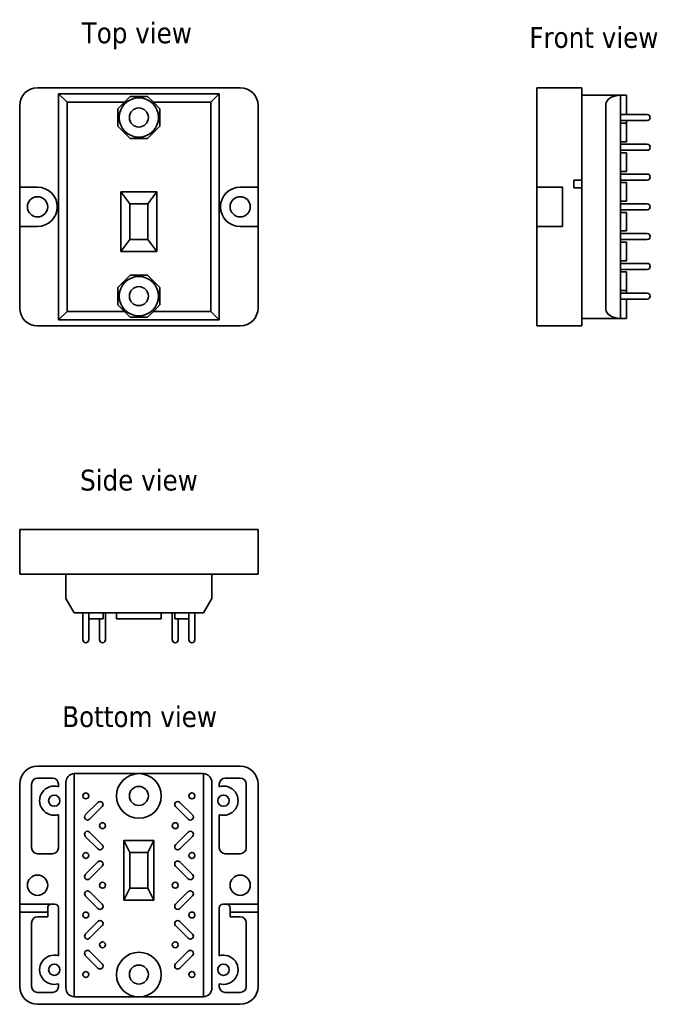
# Model space of a CAD drawing. Header units: millimetres. Extents: x 44 to 153, y 85 to 250.
import ezdxf

# ---------------------------------------------------------------- set-up
doc = ezdxf.new("R2010")
doc.units = ezdxf.units.MM
doc.layers.add('Symbol (ISO)', color=7, linetype='Continuous', lineweight=25)
doc.layers.add('Visible (ISO)', color=7, linetype='Continuous', lineweight=35)
doc.styles.add('Label Text (ISO)', font='tahoma.ttf')

msp = doc.modelspace()

# ---------------------------------------------------------------- linework, layer by layer
at = {"layer": 'Visible (ISO)'}
for p, q in [((47.38, 238.61), (81.38, 238.61)), ((131.18, 235.61), (131.18, 238.61)), ((138.68, 238.61), (131.18, 238.61)), ((138.68, 235.61), (138.68, 238.61)), ((50.88, 237.61), (77.88, 237.61)), ((50.88, 237.61), (52.33, 236.16)), ((50.88, 199.61), (50.88, 237.61)), ((61.96, 236.16), (62.92, 237.13)), ((62.92, 237.13), (65.84, 237.13)), ((65.84, 237.13), (66.81, 236.16)), ((77.88, 237.61), (76.44, 236.16)), ((77.88, 237.61), (77.88, 199.61)), ((138.68, 237.36), (145.18, 237.36)), ((145.18, 237.36), (145.18, 237.35)), ((145.18, 237.36), (146.18, 237.36)), ((145.18, 237.35), (145.18, 199.86)), ((146.18, 237.36), (146.18, 234.11)), ((44.38, 221.91), (44.38, 235.61)), ((61.96, 236.16), (52.33, 236.16)), ((52.33, 236.16), (52.33, 201.05)), ((60.86, 235.07), (61.96, 236.16)), ((60.86, 232.15), (60.86, 235.07)), ((66.81, 236.16), (67.91, 235.07)), ((76.44, 236.16), (66.81, 236.16)), ((67.91, 235.07), (67.91, 232.15)), ((76.44, 201.05), (76.44, 236.16)), ((84.38, 235.61), (84.38, 221.91)), ((131.18, 235.61), (131.18, 221.91)), ((138.68, 235.61), (138.68, 223.11)), ((142.75, 201.36), (142.75, 235.86)), ((145.18, 234.11), (149.68, 234.11)), ((62.92, 230.08), (60.86, 232.15)), ((67.91, 232.15), (65.84, 230.08)), ((145.18, 233.11), (149.68, 233.11)), ((145.18, 232.67), (146.18, 232.67)), ((146.18, 233.11), (146.18, 232.67)), ((146.18, 232.67), (146.18, 232.52)), ((146.18, 230.4), (146.18, 232.52)), ((65.84, 230.08), (62.92, 230.08)), ((146.18, 230.4), (146.18, 229.55)), ((145.18, 229.55), (146.18, 229.55)), ((145.18, 229.11), (149.68, 229.11)), ((145.18, 228.11), (149.68, 228.11)), ((145.18, 227.67), (146.18, 227.67)), ((146.18, 227.67), (146.18, 226.81)), ((146.18, 224.69), (146.18, 226.81)), ((145.18, 224.55), (146.18, 224.55)), ((145.18, 224.11), (149.68, 224.11)), ((146.18, 224.69), (146.18, 224.55)), ((44.38, 215.31), (44.38, 221.91)), ((44.38, 221.91), (47.38, 221.91)), ((81.38, 221.91), (84.38, 221.91)), ((84.38, 221.91), (84.38, 215.31)), ((131.18, 215.31), (131.18, 221.91)), ((131.18, 221.91), (135.48, 221.91)), ((135.48, 221.91), (135.48, 215.31)), ((137.38, 223.11), (138.68, 223.11)), ((137.38, 221.81), (137.38, 223.11)), ((138.68, 221.81), (137.38, 221.81)), ((138.68, 223.11), (138.68, 222.41)), ((138.68, 221.81), (138.68, 222.41)), ((138.68, 221.81), (138.68, 201.61)), ((145.18, 223.11), (149.68, 223.11)), ((145.18, 222.67), (146.18, 222.67)), ((146.18, 222.67), (146.18, 222.52)), ((146.18, 220.4), (146.18, 222.52)), ((61.38, 221.11), (62.88, 219.11)), ((61.38, 211.11), (61.38, 221.11)), ((61.38, 221.11), (67.38, 221.11)), ((65.88, 219.11), (67.38, 221.11)), ((67.38, 221.11), (67.38, 211.11)), ((146.18, 220.4), (146.18, 219.55)), ((62.88, 219.11), (62.88, 213.11)), ((65.88, 219.11), (62.88, 219.11)), ((65.88, 213.11), (65.88, 219.11)), ((145.18, 219.55), (146.18, 219.55)), ((145.18, 219.11), (149.68, 219.11)), ((145.18, 218.11), (149.68, 218.11)), ((145.18, 217.67), (146.18, 217.67)), ((146.18, 217.67), (146.18, 216.81)), ((146.18, 214.69), (146.18, 216.81)), ((44.38, 201.61), (44.38, 215.31)), ((47.38, 215.31), (44.38, 215.31)), ((84.38, 215.31), (81.38, 215.31)), ((84.38, 215.31), (84.38, 201.61)), ((135.48, 215.31), (131.18, 215.31)), ((131.18, 215.31), (131.18, 201.61)), ((145.18, 214.55), (146.18, 214.55)), ((145.18, 214.11), (149.68, 214.11)), ((146.18, 214.69), (146.18, 214.55)), ((62.88, 213.11), (61.38, 211.11)), ((65.88, 213.11), (62.88, 213.11)), ((67.38, 211.11), (65.88, 213.11)), ((145.18, 213.11), (149.68, 213.11)), ((145.18, 212.67), (146.18, 212.67)), ((146.18, 212.67), (146.18, 212.52)), ((146.18, 210.4), (146.18, 212.52)), ((67.38, 211.11), (61.38, 211.11)), ((146.18, 210.4), (146.18, 209.55)), ((145.18, 209.55), (146.18, 209.55)), ((145.18, 209.11), (149.68, 209.11)), ((60.86, 205.07), (62.92, 207.13)), ((62.92, 207.13), (65.84, 207.13)), ((65.84, 207.13), (67.91, 205.07)), ((145.18, 208.11), (149.68, 208.11)), ((145.18, 207.67), (146.18, 207.67)), ((146.18, 207.67), (146.18, 206.81)), ((146.18, 204.69), (146.18, 206.81)), ((60.86, 202.15), (60.86, 205.07)), ((67.91, 205.07), (67.91, 202.15)), ((145.18, 204.55), (146.18, 204.55)), ((145.18, 204.11), (149.68, 204.11)), ((146.18, 204.69), (146.18, 204.55)), ((146.18, 204.55), (146.18, 204.11)), ((61.96, 201.05), (60.86, 202.15)), ((67.91, 202.15), (66.81, 201.05)), ((145.18, 203.11), (149.68, 203.11)), ((146.18, 203.11), (146.18, 199.86)), ((50.88, 199.61), (52.33, 201.05)), ((52.33, 201.05), (61.96, 201.05)), ((62.92, 200.08), (61.96, 201.05)), ((65.84, 200.08), (62.92, 200.08)), ((66.81, 201.05), (65.84, 200.08)), ((66.81, 201.05), (76.44, 201.05)), ((77.88, 199.61), (76.44, 201.05)), ((131.18, 198.61), (131.18, 201.61)), ((138.68, 198.61), (138.68, 201.61)), ((81.38, 198.61), (47.38, 198.61)), ((77.88, 199.61), (50.88, 199.61)), ((138.68, 198.61), (131.18, 198.61)), ((138.68, 199.86), (145.18, 199.86)), ((145.18, 199.86), (145.18, 199.86)), ((145.18, 199.86), (146.18, 199.86)), ((44.38, 156.9), (44.38, 164.4)), ((44.38, 164.4), (47.38, 164.4)), ((81.38, 164.4), (47.38, 164.4)), ((81.38, 164.4), (84.38, 164.4)), ((84.38, 156.9), (84.38, 164.4)), ((44.38, 156.9), (47.38, 156.9)), ((81.38, 156.9), (47.38, 156.9)), ((52.13, 156.9), (52.13, 152.83)), ((76.63, 156.9), (76.63, 152.83)), ((81.38, 156.9), (84.38, 156.9)), ((53.53, 150.4), (52.13, 152.83)), ((76.63, 152.83), (75.23, 150.4)), ((53.63, 150.4), (53.53, 150.4)), ((53.63, 150.4), (64.38, 150.4)), ((54.98, 150.4), (54.98, 145.9)), ((55.98, 150.4), (55.98, 145.9)), ((55.98, 149.4), (57.51, 149.4)), ((58.37, 149.4), (57.51, 149.4)), ((57.78, 149.4), (57.78, 145.9)), ((58.37, 150.4), (58.37, 149.4)), ((58.78, 150.4), (58.78, 145.9)), ((60.63, 150.4), (60.63, 149.4)), ((68.13, 149.4), (60.63, 149.4)), ((64.38, 150.4), (75.13, 150.4)), ((68.13, 150.4), (68.13, 149.4)), ((69.98, 150.4), (69.98, 145.9)), ((70.4, 150.4), (70.4, 149.4)), ((71.25, 149.4), (70.4, 149.4)), ((70.98, 149.4), (70.98, 145.9)), ((71.25, 149.4), (72.78, 149.4)), ((72.78, 150.4), (72.78, 145.9)), ((73.78, 150.4), (73.78, 145.9)), ((75.23, 150.4), (75.13, 150.4)), ((81.38, 124.68), (47.38, 124.68)), ((47.38, 122.68), (49.88, 122.68)), ((53.53, 123.43), (53.53, 85.94)), ((53.63, 123.43), (64.38, 123.43)), ((64.38, 123.43), (75.13, 123.43)), ((75.23, 85.94), (75.23, 123.43)), ((78.88, 122.68), (81.38, 122.68)), ((44.38, 121.68), (44.38, 101.48)), ((46.38, 110.98), (46.38, 121.68)), ((50.88, 121.68), (50.88, 121.23)), ((52.13, 87.43), (52.13, 121.93)), ((76.63, 121.93), (76.63, 87.43)), ((77.88, 121.23), (77.88, 121.68)), ((82.38, 121.68), (82.38, 110.98)), ((84.38, 101.48), (84.38, 121.68)), ((55.39, 116.48), (57.51, 118.6)), ((58.22, 117.89), (56.1, 115.77)), ((72.67, 115.77), (70.55, 117.89)), ((71.25, 118.6), (73.38, 116.48)), ((50.88, 116.53), (50.88, 110.98)), ((77.88, 110.98), (77.88, 116.53)), ((57.51, 110.77), (55.39, 112.89)), ((56.1, 113.6), (58.22, 111.48)), ((70.55, 111.48), (72.67, 113.6)), ((73.38, 112.89), (71.25, 110.77)), ((61.88, 112.18), (62.88, 110.18)), ((61.88, 102.18), (61.88, 112.18)), ((61.88, 112.18), (66.88, 112.18)), ((65.88, 110.18), (66.88, 112.18)), ((66.88, 112.18), (66.88, 102.18)), ((49.88, 109.98), (47.38, 109.98)), ((62.88, 104.18), (62.88, 110.18)), ((65.88, 110.18), (62.88, 110.18)), ((65.88, 110.18), (65.88, 104.18)), ((81.38, 109.98), (78.88, 109.98)), ((55.39, 106.48), (57.51, 108.6)), ((58.22, 107.89), (56.1, 105.77)), ((72.67, 105.77), (70.55, 107.89)), ((71.25, 108.6), (73.38, 106.48)), ((62.88, 104.18), (61.88, 102.18)), ((65.88, 104.18), (62.88, 104.18)), ((66.88, 102.18), (65.88, 104.18)), ((57.51, 100.77), (55.39, 102.89)), ((56.1, 103.6), (58.22, 101.48)), ((70.55, 101.48), (72.67, 103.6)), ((73.38, 102.89), (71.25, 100.77)), ((44.38, 101.48), (50.28, 101.48)), ((44.38, 100.18), (44.38, 101.48)), ((49.08, 100.18), (49.08, 100.88)), ((50.88, 100.88), (50.88, 92.83)), ((66.88, 102.18), (61.88, 102.18)), ((77.88, 92.83), (77.88, 100.88)), ((78.48, 101.48), (84.38, 101.48)), ((79.68, 100.88), (79.68, 100.18)), ((84.38, 101.48), (84.38, 100.18)), ((49.08, 100.18), (44.38, 100.18)), ((44.38, 100.18), (44.38, 87.68)), ((47.38, 99.38), (49.08, 99.38)), ((49.08, 99.38), (49.08, 100.18)), ((79.68, 100.18), (79.68, 99.38)), ((84.38, 100.18), (79.68, 100.18)), ((79.68, 99.38), (81.38, 99.38)), ((84.38, 87.68), (84.38, 100.18)), ((46.38, 87.68), (46.38, 98.38)), ((55.39, 96.48), (57.51, 98.6)), ((58.22, 97.89), (56.1, 95.77)), ((72.67, 95.77), (70.55, 97.89)), ((71.25, 98.6), (73.38, 96.48)), ((82.38, 98.38), (82.38, 87.68)), ((57.51, 90.77), (55.39, 92.89)), ((56.1, 93.6), (58.22, 91.48)), ((70.55, 91.48), (72.67, 93.6)), ((73.38, 92.89), (71.25, 90.77)), ((50.88, 88.13), (50.88, 87.68)), ((77.88, 87.68), (77.88, 88.13)), ((49.88, 86.68), (47.38, 86.68)), ((81.38, 86.68), (78.88, 86.68)), ((47.38, 84.68), (81.38, 84.68)), ((64.38, 85.93), (53.63, 85.93)), ((75.13, 85.93), (64.38, 85.93))]:
    msp.add_line(p, q, dxfattribs=at)
for centre, radius in [((64.38, 233.61), 3.3), ((64.38, 233.61), 1.6), ((47.38, 218.61), 1.7), ((81.38, 218.61), 1.7), ((64.38, 203.61), 3.3), ((64.38, 203.61), 1.6), ((64.38, 119.68), 3.75), ((64.38, 119.68), 1.6), ((50.18, 118.88), 0.95), ((55.48, 119.68), 0.5), ((73.28, 119.68), 0.5), ((78.58, 118.88), 0.95), ((58.28, 114.68), 0.5), ((70.48, 114.68), 0.5), ((55.48, 109.68), 0.5), ((73.28, 109.68), 0.5), ((47.38, 104.68), 1.7), ((81.38, 104.68), 1.7), ((58.28, 104.68), 0.5), ((70.48, 104.68), 0.5), ((55.48, 99.68), 0.5), ((73.28, 99.68), 0.5), ((58.28, 94.68), 0.5), ((70.48, 94.68), 0.5), ((64.38, 89.68), 3.75), ((50.18, 90.48), 0.95), ((64.38, 89.68), 1.6), ((78.58, 90.48), 0.95), ((55.48, 89.68), 0.5), ((73.28, 89.68), 0.5)]:
    msp.add_circle(centre, radius, dxfattribs=at)
for centre, radius, start, end in [((47.38, 235.61), 3, 90, 180), ((81.38, 235.61), 3, 0, 90), ((149.68, 233.61), 0.5, 270, 90), ((149.68, 228.61), 0.5, 270, 90), ((149.68, 223.61), 0.5, 270, 90), ((47.38, 218.61), 3.3, 270, 90), ((81.38, 218.61), 3.3, 90, 270), ((149.68, 218.61), 0.5, 270, 90), ((149.68, 213.61), 0.5, 270, 90), ((149.68, 208.61), 0.5, 270, 90), ((149.68, 203.61), 0.5, 270, 90), ((47.38, 201.61), 3, 180, 270), ((81.38, 201.61), 3, 270, 0), ((55.48, 145.9), 0.5, 180, 0), ((58.28, 145.9), 0.5, 180, 0), ((70.48, 145.9), 0.5, 180, 0), ((73.28, 145.9), 0.5, 180, 0), ((47.38, 121.68), 3, 90, 180), ((81.38, 121.68), 3, 0, 90), ((47.38, 121.68), 1, 90, 180), ((49.88, 121.68), 1, 0, 90), ((53.63, 121.93), 1.5, 93.8226, 180), ((53.63, 121.93), 1.5, 90, 93.8226), ((75.13, 121.93), 1.5, 86.1774, 90), ((75.13, 121.93), 1.5, 0, 86.1774), ((78.88, 121.68), 1, 90, 180), ((81.38, 121.68), 1, 0, 90), ((50.18, 118.88), 2.45, 73.3985, 286.6015), ((78.58, 118.88), 2.45, 253.3985, 106.6015), ((57.87, 118.24), 0.5, 315, 135), ((70.9, 118.24), 0.5, 45, 225), ((55.75, 116.12), 0.5, 135, 315), ((73.02, 116.12), 0.5, 225, 45), ((55.75, 113.24), 0.5, 45, 225), ((73.02, 113.24), 0.5, 315, 135), ((47.38, 110.98), 1, 180, 270), ((49.88, 110.98), 1, 270, 0), ((57.87, 111.12), 0.5, 225, 45), ((70.9, 111.12), 0.5, 135, 315), ((78.88, 110.98), 1, 180, 270), ((81.38, 110.98), 1, 270, 0), ((57.87, 108.24), 0.5, 315, 135), ((70.9, 108.24), 0.5, 45, 225), ((55.75, 106.12), 0.5, 135, 315), ((73.02, 106.12), 0.5, 225, 45), ((55.75, 103.24), 0.5, 45, 225), ((73.02, 103.24), 0.5, 315, 135), ((49.68, 100.88), 0.6, 90, 180), ((50.28, 100.88), 0.6, 0, 90), ((57.87, 101.12), 0.5, 225, 45), ((70.9, 101.12), 0.5, 135, 315), ((78.48, 100.88), 0.6, 90, 180), ((79.08, 100.88), 0.6, 0, 90), ((47.38, 98.38), 1, 90, 180), ((81.38, 98.38), 1, 0, 90), ((57.87, 98.24), 0.5, 315, 135), ((70.9, 98.24), 0.5, 45, 225), ((55.75, 96.12), 0.5, 135, 315), ((73.02, 96.12), 0.5, 225, 45), ((50.18, 90.48), 2.45, 73.3985, 286.6015), ((55.75, 93.24), 0.5, 45, 225), ((73.02, 93.24), 0.5, 315, 135), ((78.58, 90.48), 2.45, 253.3985, 106.6015), ((57.87, 91.12), 0.5, 225, 45), ((70.9, 91.12), 0.5, 135, 315), ((47.38, 87.68), 3, 180, 270), ((47.38, 87.68), 1, 180, 270), ((49.88, 87.68), 1, 270, 0), ((78.88, 87.68), 1, 180, 270), ((81.38, 87.68), 1, 270, 0), ((81.38, 87.68), 3, 270, 0), ((53.63, 87.43), 1.5, 180, 266.1774), ((75.13, 87.43), 1.5, 273.8226, 0), ((53.63, 87.43), 1.5, 266.1774, 270), ((75.13, 87.43), 1.5, 270, 273.8226)]:
    msp.add_arc(centre, radius, start, end, dxfattribs=at)
for centre, start_param, end_param in [((145.35, 235.86), 4.779105, 6.283185), ((145.35, 201.36), 0, 1.50408)]:
    msp.add_ellipse(centre, major_axis=(-2.6, 0), ratio=0.57735, start_param=start_param, end_param=end_param, dxfattribs=at)

# ---------------------------------------------------------------- texts
at = {"layer": 'Symbol (ISO)', "char_height": 3.5, "attachment_point": 7, "style": 'Label Text (ISO)'}
for s, insert in [('Top view', (54.79, 245.08)), ('Front view', (129.9, 245.24)), ('Side view', (54.52, 170.9)), ('Bottom view', (51.52, 131.18))]:
    msp.add_mtext(s, dxfattribs=dict(at, insert=insert))

doc.saveas('drawing.dxf')
